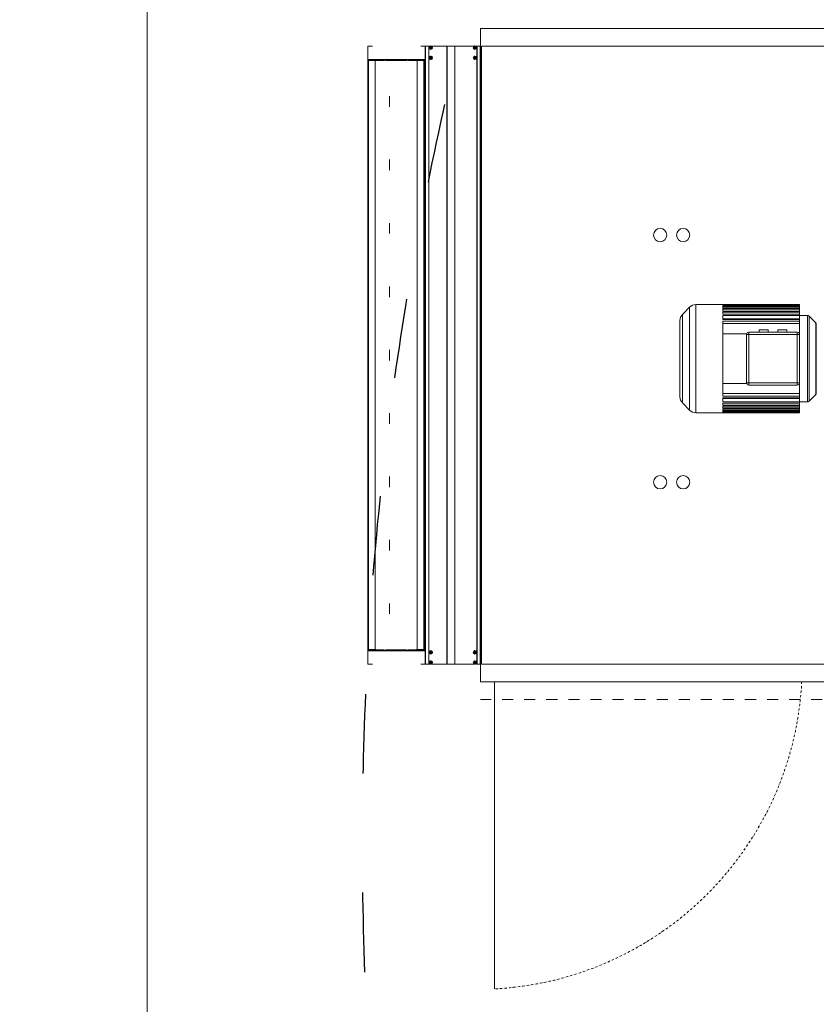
# Model space of a CAD drawing. Header units: millimetres. Extents: x -3034 to 546681, y -100001 to 133386.
# Tile 36 of 124: x 66605 to 68409, y -7145 to -4914. Entities that reach past the tile are written whole.
import ezdxf
from ezdxf.lldxf.tags import DXFTag

# ---------------------------------------------------------------- set-up
doc = ezdxf.new("R2010")
doc.units = ezdxf.units.MM
for name, pattern in [('ACAD_ISO03W100', [150, 60, -90]), ('DASHDOT', [1, 0.5, -0.25, 0, -0.25]), ('Dashed2cust', [50, 25, -25])]:
    doc.linetypes.add(name, pattern=pattern)
doc.layers.get('Defpoints').update_dxf_attribs({"color": 252})
for name, color, linetype in [('112M-4-4P_DXF_CONTINUOUS_LINE', 7, 'Continuous'), ('30X30_SH55_DXF_CONTINUOUS_LINE', 7, 'Continuous'), ('___INST__AR_podstawy', 3, 'Continuous'), ('ELEK CIENKIE', 80, 'Continuous'), ('ELEK ODGROMÓWKA', 214, 'Continuous')]:
    doc.layers.add(name, color=color, linetype=linetype)
doc.layers.add('A-widok', color=7, linetype='Continuous', lineweight=15)
doc.layers.add('I_WYMIARY', color=6, linetype='Continuous', lineweight=18)
doc.styles.add('DETALE1_100', font='arial.ttf', dxfattribs={"width": 0.6, "height": 200})
tags = doc.linetypes.add('DASH', pattern=[15, 10, -5]).pattern_tags.tags
tags[6:7] = [DXFTag(74, 4), DXFTag(75, 0), DXFTag(340, '0'), DXFTag(46, 0.0), DXFTag(50, 0.0), DXFTag(44, 0.0), DXFTag(45, 0.0)]
tags[4:5] = [DXFTag(74, 4), DXFTag(75, 0), DXFTag(340, '0'), DXFTag(46, 0.0), DXFTag(50, 0.0), DXFTag(44, 0.0), DXFTag(45, 0.0)]
doc.dimstyles.new('Detale 1_100', dxfattribs={"dimscale": 0.12, "dimtxt": 250, "dimasz": 20, "dimexe": 50, "dimexo": 0, "dimgap": 30, "dimtad": 1, "dimdec": 1, "dimlfac": 0.1, "dimzin": 9, "dimdsep": 46, "dimtxsty": 'DETALE1_100', "dimblk1": 'DIM_KRESKA_', "dimblk2": 'DIM_KRESKA_', "dimsah": 1, "dimcen": 0, "dimse1": 1, "dimse2": 1, "dimclrd": 256, "dimclre": 256, "dimclrt": 256, "dimadec": 0, "dimazin": 0, "dimtfac": 0.01, "dimtdec": 1, "dimtix": 1, "dimtofl": 0, "dimtmove": 0, "dimatfit": 3, "dimfxl": 1, "dimtolj": 1, "dimtzin": 12, "dimlwd": -1, "dimarcsym": 0})

# ---------------------------------------------------------------- blocks, each defined once
blk = doc.blocks.new('iglice')
at = {"layer": 'ELEK CIENKIE', "color": 232, "linetype": 'ACAD_ISO03W100', "ltscale": 3}
blk.add_circle((-36414.8, 17462.6), 7540, dxfattribs=at)
blk = doc.blocks.new('wentDACH')
at = {"color": 8, "lineweight": 9}
for p, q in [((-116162.2, 38466.6), (-118386.2, 38466.6)), ((-118386.2, 38426.6), (-118386.2, 38466.6)), ((-118641.2, 37026.6), (-118641.2, 38426.6)), ((-118641.2, 38426.6), (-118631, 38426.6)), ((-118511.2, 38426.6), (-118521.3, 38426.6)), ((-118511.2, 37026.6), (-118511.2, 38426.6)), ((-118386.2, 37026.6), (-118386.2, 38426.6)), ((-118384.2, 37026.6), (-118384.2, 38426.6)), ((-116164.2, 38426.6), (-118384.2, 38426.6)), ((-118386.2, 38396.6), (-118384.2, 38396.6)), ((-118641.2, 38377.9), (-118641.2, 38359.2)), ((-118513.2, 38218.8), (-118513.2, 38212.4)), ((-118513.2, 38075.2), (-118513.2, 38068.8)), ((-118513.2, 37931.6), (-118513.2, 37925.1)), ((-118513.2, 37788), (-118513.2, 37781.5)), ((-118513.2, 37644.4), (-118513.2, 37637.9)), ((-118513.2, 37500.7), (-118513.2, 37494.3)), ((-118513.2, 37357.1), (-118513.2, 37350.6)), ((-118513.2, 37213.5), (-118513.2, 37207)), ((-118386.2, 37056.6), (-118384.2, 37056.6)), ((-118631, 37026.6), (-118641.2, 37026.6)), ((-118521.3, 37026.6), (-118511.2, 37026.6)), ((-118386.2, 37026.6), (-118386.2, 36986.6)), ((-116164.2, 37026.6), (-118384.2, 37026.6)), ((-116162.2, 36986.6), (-118386.2, 36986.6)), ((-118354.7, 36986.6), (-118354.7, 36290.6))]:
    blk.add_line(p, q, dxfattribs=at)
at = {"color": 8, "linetype": 'Continuous', "lineweight": 9}
for p, q in [((-118511.2, 37026.6), (-118511.2, 38426.6)), ((-118511.2, 38426.6), (-118500.6, 38426.6)), ((-118510.7, 37026.6), (-118510.7, 38426.6)), ((-118503.4, 37026.6), (-118503.4, 38426.6)), ((-118503.2, 37026.6), (-118503.2, 38426.6)), ((-118500.8, 38423.5), (-118500.8, 38423.6)), ((-118496.5, 38423.6), (-118500.8, 38423.6)), ((-118500.8, 38423.3), (-118500.8, 38423.5)), ((-118500.8, 38423.2), (-118500.8, 38423.3)), ((-118500.8, 38423.1), (-118500.8, 38423.2)), ((-118500.8, 38423), (-118500.8, 38423.1)), ((-118500.8, 38422.8), (-118500.8, 38423)), ((-118500.8, 38422.7), (-118500.8, 38422.8)), ((-118500.8, 38422.6), (-118500.8, 38422.7)), ((-118496.5, 38422.6), (-118500.8, 38422.6)), ((-118499.7, 38422.6), (-118499.7, 38423.6)), ((-118499.2, 38425.2), (-118499.2, 38421)), ((-118499, 38425.2), (-118499.2, 38425.2)), ((-118498.2, 38424.1), (-118499.2, 38424.1)), ((-118498.2, 38422.6), (-118499.2, 38423.6)), ((-118499.2, 38422.6), (-118498.2, 38423.6)), ((-118498.2, 38423.1), (-118499.2, 38423.1)), ((-118498.2, 38422.1), (-118499.2, 38422.1)), ((-118499.2, 38421), (-118499, 38420.9)), ((-118498.8, 38425.2), (-118499, 38425.2)), ((-118499, 38420.9), (-118498.8, 38420.9)), ((-118498.7, 38425.2), (-118498.8, 38425.2)), ((-118498.8, 38420.9), (-118498.7, 38420.9)), ((-118498.5, 38425.2), (-118498.7, 38425.2)), ((-118498.7, 38422.6), (-118498.7, 38423.6)), ((-118498.7, 38420.9), (-118498.5, 38420.9)), ((-118498.3, 38425.2), (-118498.5, 38425.2)), ((-118498.5, 38420.9), (-118498.3, 38420.9)), ((-118498.2, 38425.2), (-118498.3, 38425.2)), ((-118498.3, 38420.9), (-118498.2, 38421)), ((-118498.2, 38425.2), (-118498.2, 38421)), ((-118497.7, 38422.6), (-118497.7, 38423.6)), ((-118496.7, 38426.6), (-118400.6, 38426.6)), ((-118496.5, 38423.6), (-118496.5, 38423.5)), ((-118496.5, 38423.5), (-118496.5, 38423.3)), ((-118496.5, 38423.3), (-118496.5, 38423.2)), ((-118496.5, 38423.2), (-118496.5, 38423.1)), ((-118496.5, 38423.1), (-118496.5, 38423)), ((-118496.5, 38423), (-118496.5, 38422.8)), ((-118496.5, 38422.8), (-118496.5, 38422.7)), ((-118496.5, 38422.7), (-118496.5, 38422.6)), ((-118462.2, 37026.6), (-118462.2, 38426.6)), ((-118461.7, 37026.6), (-118461.7, 38426.6)), ((-118444.7, 37026.6), (-118444.7, 38426.6)), ((-118444.2, 37026.6), (-118444.2, 38426.6)), ((-118400.8, 38423.5), (-118400.8, 38423.6)), ((-118396.5, 38423.6), (-118400.8, 38423.6)), ((-118400.8, 38423.3), (-118400.8, 38423.5)), ((-118400.8, 38423.2), (-118400.8, 38423.3)), ((-118400.8, 38423.1), (-118400.8, 38423.2)), ((-118400.8, 38423), (-118400.8, 38423.1)), ((-118400.8, 38422.8), (-118400.8, 38423)), ((-118400.8, 38422.7), (-118400.8, 38422.8)), ((-118400.8, 38422.6), (-118400.8, 38422.7)), ((-118396.5, 38422.6), (-118400.8, 38422.6)), ((-118399.7, 38422.6), (-118399.7, 38423.6)), ((-118399.2, 38425.2), (-118399.2, 38421)), ((-118399, 38425.2), (-118399.2, 38425.2)), ((-118398.2, 38424.1), (-118399.2, 38424.1)), ((-118399.2, 38422.6), (-118398.2, 38423.6)), ((-118398.2, 38422.6), (-118399.2, 38423.6)), ((-118398.2, 38423.1), (-118399.2, 38423.1)), ((-118398.2, 38422.1), (-118399.2, 38422.1)), ((-118399.2, 38421), (-118399, 38420.9)), ((-118398.8, 38425.2), (-118399, 38425.2)), ((-118399, 38420.9), (-118398.8, 38420.9)), ((-118398.7, 38425.2), (-118398.8, 38425.2)), ((-118398.8, 38420.9), (-118398.7, 38420.9)), ((-118398.5, 38425.2), (-118398.7, 38425.2)), ((-118398.7, 38422.6), (-118398.7, 38423.6)), ((-118398.7, 38420.9), (-118398.5, 38420.9)), ((-118398.3, 38425.2), (-118398.5, 38425.2)), ((-118398.5, 38420.9), (-118398.3, 38420.9)), ((-118398.2, 38425.2), (-118398.3, 38425.2)), ((-118398.3, 38420.9), (-118398.2, 38421)), ((-118398.2, 38425.2), (-118398.2, 38421)), ((-118397.7, 38422.6), (-118397.7, 38423.6)), ((-118396.7, 38426.6), (-118386.2, 38426.6)), ((-118396.5, 38423.6), (-118396.5, 38423.5)), ((-118396.5, 38423.5), (-118396.5, 38423.3)), ((-118396.5, 38423.3), (-118396.5, 38423.2)), ((-118396.5, 38423.2), (-118396.5, 38423.1)), ((-118396.5, 38423.1), (-118396.5, 38423)), ((-118396.5, 38423), (-118396.5, 38422.8)), ((-118396.5, 38422.8), (-118396.5, 38422.7)), ((-118396.5, 38422.7), (-118396.5, 38422.6)), ((-118394.2, 37026.6), (-118394.2, 38426.6)), ((-118393.9, 37026.6), (-118393.9, 38426.6)), ((-118386.7, 37026.6), (-118386.7, 38426.6)), ((-118386.2, 37026.6), (-118386.2, 38426.6)), ((-118641.2, 37056.6), (-118641.2, 38396.6)), ((-118641.2, 38396.6), (-118511.2, 38396.6)), ((-118641.2, 38394.4), (-118640.1, 38394.4)), ((-118624.8, 38393.9), (-118641.1, 38393.9)), ((-118640.1, 38394.4), (-118640.1, 38393.9)), ((-118639.6, 38396.6), (-118514.7, 38396.6)), ((-118624.8, 38395.2), (-118639.6, 38395.2)), ((-118639.6, 37059.3), (-118639.6, 38393.9)), ((-118639.2, 38396.6), (-118639.2, 38395.2)), ((-118624.8, 38396.6), (-118624.8, 38395.2)), ((-118624.8, 37059.3), (-118624.8, 38393.9)), ((-118624.8, 38393.9), (-118623.2, 38393.9)), ((-118623.2, 38396.6), (-118623.2, 38393.9)), ((-118531.1, 38395.2), (-118623.2, 38395.2)), ((-118623.2, 38394.4), (-118604.5, 38394.4)), ((-118600.8, 38394.4), (-118553.3, 38394.4)), ((-118549.6, 38394.4), (-118531.1, 38394.4)), ((-118531.1, 38396.6), (-118531.1, 38393.9)), ((-118529.6, 38393.9), (-118531.1, 38393.9)), ((-118529.6, 38396.6), (-118529.6, 38395.2)), ((-118514.7, 38395.2), (-118529.6, 38395.2)), ((-118529.6, 37059.3), (-118529.6, 38393.9)), ((-118513.2, 38393.9), (-118529.6, 38393.9)), ((-118515.2, 38396.6), (-118515.2, 38395.2)), ((-118514.7, 37059.3), (-118514.7, 38393.9)), ((-118514.2, 38394.4), (-118514.2, 38393.9)), ((-118513.2, 38394.4), (-118514.2, 38394.4)), ((-118513.2, 37058.8), (-118513.2, 38394.4)), ((-118511.2, 38396.6), (-118511.2, 37056.6)), ((-118500.8, 38400.5), (-118500.8, 38400.6)), ((-118496.5, 38400.6), (-118500.8, 38400.6)), ((-118500.8, 38400.3), (-118500.8, 38400.5)), ((-118500.8, 38400.2), (-118500.8, 38400.3)), ((-118500.8, 38400.1), (-118500.8, 38400.2)), ((-118500.8, 38400), (-118500.8, 38400.1)), ((-118500.8, 38399.8), (-118500.8, 38400)), ((-118500.8, 38399.7), (-118500.8, 38399.8)), ((-118500.8, 38399.6), (-118500.8, 38399.7)), ((-118496.5, 38399.6), (-118500.8, 38399.6)), ((-118499.7, 38399.6), (-118499.7, 38400.6)), ((-118499.2, 38402.2), (-118499.2, 38398)), ((-118499, 38402.2), (-118499.2, 38402.2)), ((-118498.2, 38401.1), (-118499.2, 38401.1)), ((-118498.2, 38399.6), (-118499.2, 38400.6)), ((-118499.2, 38399.6), (-118498.2, 38400.6)), ((-118498.2, 38400.1), (-118499.2, 38400.1)), ((-118498.2, 38399.1), (-118499.2, 38399.1)), ((-118499.2, 38398), (-118499, 38397.9)), ((-118498.8, 38402.2), (-118499, 38402.2)), ((-118499, 38397.9), (-118498.8, 38397.9)), ((-118498.7, 38402.2), (-118498.8, 38402.2)), ((-118498.8, 38397.9), (-118498.7, 38397.9)), ((-118498.5, 38402.2), (-118498.7, 38402.2)), ((-118498.7, 38399.6), (-118498.7, 38400.6)), ((-118498.7, 38397.9), (-118498.5, 38397.9)), ((-118498.3, 38402.2), (-118498.5, 38402.2)), ((-118498.5, 38397.9), (-118498.3, 38397.9)), ((-118498.2, 38402.2), (-118498.3, 38402.2)), ((-118498.3, 38397.9), (-118498.2, 38398)), ((-118498.2, 38402.2), (-118498.2, 38398)), ((-118497.7, 38399.6), (-118497.7, 38400.6)), ((-118496.5, 38400.6), (-118496.5, 38400.5)), ((-118496.5, 38400.5), (-118496.5, 38400.3)), ((-118496.5, 38400.3), (-118496.5, 38400.2)), ((-118496.5, 38400.2), (-118496.5, 38400.1)), ((-118496.5, 38400.1), (-118496.5, 38400)), ((-118496.5, 38400), (-118496.5, 38399.8)), ((-118496.5, 38399.8), (-118496.5, 38399.7)), ((-118496.5, 38399.7), (-118496.5, 38399.6)), ((-118400.8, 38400.5), (-118400.8, 38400.6)), ((-118396.5, 38400.6), (-118400.8, 38400.6)), ((-118400.8, 38400.3), (-118400.8, 38400.5)), ((-118400.8, 38400.2), (-118400.8, 38400.3)), ((-118400.8, 38400.1), (-118400.8, 38400.2)), ((-118400.8, 38400), (-118400.8, 38400.1)), ((-118400.8, 38399.8), (-118400.8, 38400)), ((-118400.8, 38399.7), (-118400.8, 38399.8)), ((-118400.8, 38399.6), (-118400.8, 38399.7)), ((-118396.5, 38399.6), (-118400.8, 38399.6)), ((-118399.7, 38399.6), (-118399.7, 38400.6)), ((-118399.2, 38402.2), (-118399.2, 38398)), ((-118399, 38402.2), (-118399.2, 38402.2)), ((-118398.2, 38401.1), (-118399.2, 38401.1)), ((-118399.2, 38399.6), (-118398.2, 38400.6)), ((-118398.2, 38399.6), (-118399.2, 38400.6)), ((-118398.2, 38400.1), (-118399.2, 38400.1)), ((-118398.2, 38399.1), (-118399.2, 38399.1)), ((-118399.2, 38398), (-118399, 38397.9)), ((-118398.8, 38402.2), (-118399, 38402.2)), ((-118399, 38397.9), (-118398.8, 38397.9)), ((-118398.7, 38402.2), (-118398.8, 38402.2)), ((-118398.8, 38397.9), (-118398.7, 38397.9)), ((-118398.5, 38402.2), (-118398.7, 38402.2)), ((-118398.7, 38399.6), (-118398.7, 38400.6)), ((-118398.7, 38397.9), (-118398.5, 38397.9)), ((-118398.3, 38402.2), (-118398.5, 38402.2)), ((-118398.5, 38397.9), (-118398.3, 38397.9)), ((-118398.2, 38402.2), (-118398.3, 38402.2)), ((-118398.3, 38397.9), (-118398.2, 38398)), ((-118398.2, 38402.2), (-118398.2, 38398)), ((-118397.7, 38399.6), (-118397.7, 38400.6)), ((-118396.5, 38400.6), (-118396.5, 38400.5)), ((-118396.5, 38400.5), (-118396.5, 38400.3)), ((-118396.5, 38400.3), (-118396.5, 38400.2)), ((-118396.5, 38400.2), (-118396.5, 38400.1)), ((-118396.5, 38400.1), (-118396.5, 38400)), ((-118396.5, 38400), (-118396.5, 38399.8)), ((-118396.5, 38399.8), (-118396.5, 38399.7)), ((-118396.5, 38399.7), (-118396.5, 38399.6)), ((-118592, 38313.1), (-118592, 38289.1)), ((-118513.2, 38224.6), (-118512.8, 38224.1)), ((-118513.2, 38224.6), (-118512.8, 38224.1)), ((-118592, 38169.5), (-118592, 38145.4)), ((-118513.2, 38081), (-118512.8, 38080.5)), ((-118513.2, 38081), (-118512.8, 38080.5)), ((-118592, 38025.9), (-118592, 38001.8)), ((-118513.2, 37937.4), (-118512.8, 37936.9)), ((-118513.2, 37937.4), (-118512.8, 37936.9)), ((-118592, 37882.2), (-118592, 37858.2)), ((-118513.2, 37793.8), (-118512.8, 37793.2)), ((-118513.2, 37793.8), (-118512.8, 37793.2)), ((-118592, 37738.6), (-118592, 37714.6)), ((-118513.2, 37650.2), (-118512.8, 37649.6)), ((-118513.2, 37650.2), (-118512.8, 37649.6)), ((-118592, 37595), (-118592, 37570.9)), ((-118513.2, 37506.5), (-118512.8, 37506)), ((-118513.2, 37506.5), (-118512.8, 37506)), ((-118592, 37451.4), (-118592, 37427.3)), ((-118513.2, 37362.9), (-118512.8, 37362.4)), ((-118513.2, 37362.9), (-118512.8, 37362.4)), ((-118592, 37307.8), (-118592, 37283.7)), ((-118513.2, 37219.3), (-118512.8, 37218.7)), ((-118513.2, 37219.3), (-118512.8, 37218.7)), ((-118592, 37164.1), (-118592, 37140.1)), ((-118641.2, 37058.8), (-118640.1, 37058.8)), ((-118511.2, 37056.6), (-118641.2, 37056.6)), ((-118624.8, 37059.3), (-118641.1, 37059.3)), ((-118640.1, 37058.8), (-118640.1, 37059.3)), ((-118639.6, 37058), (-118624.8, 37058)), ((-118639.6, 37056.6), (-118514.7, 37056.6)), ((-118639.2, 37056.6), (-118639.2, 37058)), ((-118624.8, 37059.3), (-118623.2, 37059.3)), ((-118624.8, 37056.6), (-118624.8, 37058)), ((-118623.2, 37056.6), (-118623.2, 37059.3)), ((-118604.8, 37058.8), (-118623.2, 37058.8)), ((-118623.2, 37058), (-118531.1, 37058)), ((-118553.6, 37058.8), (-118601, 37058.8)), ((-118531.1, 37058.8), (-118549.9, 37058.8)), ((-118529.6, 37059.3), (-118531.1, 37059.3)), ((-118531.1, 37056.6), (-118531.1, 37059.3)), ((-118513.2, 37059.3), (-118529.6, 37059.3)), ((-118514.7, 37058), (-118529.6, 37058)), ((-118529.6, 37056.6), (-118529.6, 37058)), ((-118515.2, 37056.6), (-118515.2, 37058)), ((-118514.2, 37058.8), (-118514.2, 37059.3)), ((-118513.2, 37058.8), (-118514.2, 37058.8)), ((-118513.2, 37075.7), (-118512.8, 37075.1)), ((-118499.2, 37051), (-118499.2, 37055.2)), ((-118499.2, 37055.2), (-118499, 37055.2)), ((-118499, 37055.2), (-118498.8, 37055.2)), ((-118498.8, 37055.2), (-118498.7, 37055.2)), ((-118498.7, 37055.2), (-118498.5, 37055.2)), ((-118498.5, 37055.2), (-118498.3, 37055.2)), ((-118498.3, 37055.2), (-118498.2, 37055.2)), ((-118498.2, 37051), (-118498.2, 37055.2)), ((-118399.2, 37051), (-118399.2, 37055.2)), ((-118399.2, 37055.2), (-118399, 37055.2)), ((-118399, 37055.2), (-118398.8, 37055.2)), ((-118398.8, 37055.2), (-118398.7, 37055.2)), ((-118398.7, 37055.2), (-118398.5, 37055.2)), ((-118398.5, 37055.2), (-118398.3, 37055.2)), ((-118398.3, 37055.2), (-118398.2, 37055.2)), ((-118398.2, 37051), (-118398.2, 37055.2)), ((-118500.8, 37053.6), (-118500.8, 37053.5)), ((-118496.5, 37053.6), (-118500.8, 37053.6)), ((-118500.8, 37053.5), (-118500.8, 37053.3)), ((-118500.8, 37053.3), (-118500.8, 37053.2)), ((-118500.8, 37053.2), (-118500.8, 37053.1)), ((-118500.8, 37053.1), (-118500.8, 37053)), ((-118500.8, 37053), (-118500.8, 37052.8)), ((-118500.8, 37052.8), (-118500.8, 37052.7)), ((-118500.8, 37052.7), (-118500.8, 37052.6)), ((-118496.5, 37052.6), (-118500.8, 37052.6)), ((-118499.7, 37053.6), (-118499.7, 37052.6)), ((-118498.2, 37054.1), (-118499.2, 37054.1)), ((-118498.2, 37053.6), (-118499.2, 37052.6)), ((-118499.2, 37053.6), (-118498.2, 37052.6)), ((-118498.2, 37053.1), (-118499.2, 37053.1)), ((-118498.2, 37052.1), (-118499.2, 37052.1)), ((-118499, 37050.9), (-118499.2, 37051)), ((-118498.8, 37050.9), (-118499, 37050.9)), ((-118498.7, 37050.9), (-118498.8, 37050.9)), ((-118498.7, 37053.6), (-118498.7, 37052.6)), ((-118498.5, 37050.9), (-118498.7, 37050.9)), ((-118498.3, 37050.9), (-118498.5, 37050.9)), ((-118498.2, 37051), (-118498.3, 37050.9)), ((-118497.7, 37053.6), (-118497.7, 37052.6)), ((-118496.5, 37053.5), (-118496.5, 37053.6)), ((-118496.5, 37053.3), (-118496.5, 37053.5)), ((-118496.5, 37053.2), (-118496.5, 37053.3)), ((-118496.5, 37053.1), (-118496.5, 37053.2)), ((-118496.5, 37053), (-118496.5, 37053.1)), ((-118496.5, 37052.8), (-118496.5, 37053)), ((-118496.5, 37052.7), (-118496.5, 37052.8)), ((-118496.5, 37052.6), (-118496.5, 37052.7)), ((-118400.8, 37053.6), (-118400.8, 37053.5)), ((-118396.5, 37053.6), (-118400.8, 37053.6)), ((-118400.8, 37053.5), (-118400.8, 37053.3)), ((-118400.8, 37053.3), (-118400.8, 37053.2)), ((-118400.8, 37053.2), (-118400.8, 37053.1)), ((-118400.8, 37053.1), (-118400.8, 37053)), ((-118400.8, 37053), (-118400.8, 37052.8)), ((-118400.8, 37052.8), (-118400.8, 37052.7)), ((-118400.8, 37052.7), (-118400.8, 37052.6)), ((-118396.5, 37052.6), (-118400.8, 37052.6)), ((-118399.7, 37053.6), (-118399.7, 37052.6)), ((-118398.2, 37054.1), (-118399.2, 37054.1)), ((-118399.2, 37053.6), (-118398.2, 37052.6)), ((-118398.2, 37053.6), (-118399.2, 37052.6)), ((-118398.2, 37053.1), (-118399.2, 37053.1)), ((-118398.2, 37052.1), (-118399.2, 37052.1)), ((-118399, 37050.9), (-118399.2, 37051)), ((-118398.8, 37050.9), (-118399, 37050.9)), ((-118398.7, 37050.9), (-118398.8, 37050.9)), ((-118398.7, 37053.6), (-118398.7, 37052.6)), ((-118398.5, 37050.9), (-118398.7, 37050.9)), ((-118398.3, 37050.9), (-118398.5, 37050.9)), ((-118398.2, 37051), (-118398.3, 37050.9)), ((-118397.7, 37053.6), (-118397.7, 37052.6)), ((-118396.5, 37053.5), (-118396.5, 37053.6)), ((-118396.5, 37053.3), (-118396.5, 37053.5)), ((-118396.5, 37053.2), (-118396.5, 37053.3)), ((-118396.5, 37053.1), (-118396.5, 37053.2)), ((-118396.5, 37053), (-118396.5, 37053.1)), ((-118396.5, 37052.8), (-118396.5, 37053)), ((-118396.5, 37052.7), (-118396.5, 37052.8)), ((-118396.5, 37052.6), (-118396.5, 37052.7)), ((-118511.2, 37026.6), (-118500.6, 37026.6)), ((-118500.8, 37030.6), (-118500.8, 37030.5)), ((-118496.5, 37030.6), (-118500.8, 37030.6)), ((-118500.8, 37030.5), (-118500.8, 37030.3)), ((-118500.8, 37030.3), (-118500.8, 37030.2)), ((-118500.8, 37030.2), (-118500.8, 37030.1)), ((-118500.8, 37030.1), (-118500.8, 37030)), ((-118500.8, 37030), (-118500.8, 37029.8)), ((-118500.8, 37029.8), (-118500.8, 37029.7)), ((-118500.8, 37029.7), (-118500.8, 37029.6)), ((-118496.5, 37029.6), (-118500.8, 37029.6)), ((-118499.7, 37030.6), (-118499.7, 37029.6)), ((-118499.2, 37028), (-118499.2, 37032.2)), ((-118499.2, 37032.2), (-118499, 37032.2)), ((-118498.2, 37031.1), (-118499.2, 37031.1)), ((-118498.2, 37030.6), (-118499.2, 37029.6)), ((-118499.2, 37030.6), (-118498.2, 37029.6)), ((-118498.2, 37030.1), (-118499.2, 37030.1)), ((-118498.2, 37029.1), (-118499.2, 37029.1)), ((-118499, 37027.9), (-118499.2, 37028)), ((-118499, 37032.2), (-118498.8, 37032.2)), ((-118498.8, 37027.9), (-118499, 37027.9)), ((-118498.8, 37032.2), (-118498.7, 37032.2)), ((-118498.7, 37027.9), (-118498.8, 37027.9)), ((-118498.7, 37032.2), (-118498.5, 37032.2)), ((-118498.7, 37030.6), (-118498.7, 37029.6)), ((-118498.5, 37027.9), (-118498.7, 37027.9)), ((-118498.5, 37032.2), (-118498.3, 37032.2)), ((-118498.3, 37027.9), (-118498.5, 37027.9)), ((-118498.3, 37032.2), (-118498.2, 37032.2)), ((-118498.2, 37028), (-118498.3, 37027.9)), ((-118498.2, 37028), (-118498.2, 37032.2)), ((-118497.7, 37030.6), (-118497.7, 37029.6)), ((-118496.7, 37026.6), (-118400.6, 37026.6)), ((-118496.5, 37030.5), (-118496.5, 37030.6)), ((-118496.5, 37030.3), (-118496.5, 37030.5)), ((-118496.5, 37030.2), (-118496.5, 37030.3)), ((-118496.5, 37030.1), (-118496.5, 37030.2)), ((-118496.5, 37030), (-118496.5, 37030.1)), ((-118496.5, 37029.8), (-118496.5, 37030)), ((-118496.5, 37029.7), (-118496.5, 37029.8)), ((-118496.5, 37029.6), (-118496.5, 37029.7)), ((-118400.8, 37030.6), (-118400.8, 37030.5)), ((-118396.5, 37030.6), (-118400.8, 37030.6)), ((-118400.8, 37030.5), (-118400.8, 37030.3)), ((-118400.8, 37030.3), (-118400.8, 37030.2)), ((-118400.8, 37030.2), (-118400.8, 37030.1)), ((-118400.8, 37030.1), (-118400.8, 37030)), ((-118400.8, 37030), (-118400.8, 37029.8)), ((-118400.8, 37029.8), (-118400.8, 37029.7)), ((-118400.8, 37029.7), (-118400.8, 37029.6)), ((-118396.5, 37029.6), (-118400.8, 37029.6)), ((-118399.7, 37030.6), (-118399.7, 37029.6)), ((-118399.2, 37028), (-118399.2, 37032.2)), ((-118399.2, 37032.2), (-118399, 37032.2)), ((-118398.2, 37031.1), (-118399.2, 37031.1)), ((-118399.2, 37030.6), (-118398.2, 37029.6)), ((-118398.2, 37030.6), (-118399.2, 37029.6)), ((-118398.2, 37030.1), (-118399.2, 37030.1)), ((-118398.2, 37029.1), (-118399.2, 37029.1)), ((-118399, 37027.9), (-118399.2, 37028)), ((-118399, 37032.2), (-118398.8, 37032.2)), ((-118398.8, 37027.9), (-118399, 37027.9)), ((-118398.8, 37032.2), (-118398.7, 37032.2)), ((-118398.7, 37027.9), (-118398.8, 37027.9)), ((-118398.7, 37032.2), (-118398.5, 37032.2)), ((-118398.7, 37030.6), (-118398.7, 37029.6)), ((-118398.5, 37027.9), (-118398.7, 37027.9)), ((-118398.5, 37032.2), (-118398.3, 37032.2)), ((-118398.3, 37027.9), (-118398.5, 37027.9)), ((-118398.3, 37032.2), (-118398.2, 37032.2)), ((-118398.2, 37028), (-118398.3, 37027.9)), ((-118398.2, 37028), (-118398.2, 37032.2)), ((-118397.7, 37030.6), (-118397.7, 37029.6)), ((-118396.7, 37026.6), (-118386.2, 37026.6)), ((-118396.5, 37030.5), (-118396.5, 37030.6)), ((-118396.5, 37030.3), (-118396.5, 37030.5)), ((-118396.5, 37030.2), (-118396.5, 37030.3)), ((-118396.5, 37030.1), (-118396.5, 37030.2)), ((-118396.5, 37030), (-118396.5, 37030.1)), ((-118396.5, 37029.8), (-118396.5, 37030)), ((-118396.5, 37029.7), (-118396.5, 37029.8)), ((-118396.5, 37029.6), (-118396.5, 37029.7))]:
    blk.add_line(p, q, dxfattribs=at)
at = {"color": 8, "linetype": 'Dashed2cust', "lineweight": 9}
blk.add_line((-116162.2, 36946.6), (-118386.2, 36946.6), dxfattribs=at)
at = {"color": 8, "linetype": 'Continuous', "lineweight": 9}
for centre, radius in [((-118498.7, 38423.1), 4), ((-118498.7, 38423.1), 3.55), ((-118398.7, 38423.1), 4), ((-118398.7, 38423.1), 3.55), ((-118498.7, 38400.1), 4), ((-118498.7, 38400.1), 3.55), ((-118398.7, 38400.1), 4), ((-118398.7, 38400.1), 3.55), ((-118498.7, 37053.1), 4), ((-118498.7, 37053.1), 3.55), ((-118398.7, 37053.1), 4), ((-118398.7, 37053.1), 3.55), ((-118498.7, 37030.1), 4), ((-118498.7, 37030.1), 3.55), ((-118398.7, 37030.1), 4), ((-118398.7, 37030.1), 3.55)]:
    blk.add_circle(centre, radius, dxfattribs=at)
at = {"color": 8, "linetype": 'Continuous', "lineweight": 9, "extrusion": (0, 0, -1)}
for centre, major_axis, start_param, end_param in [((-118639.6, 38394.4), (0, 2.15), 4.871666, 6.283185), ((-118639.6, 38394.4), (0, 0.718), 4.712389, 6.283185), ((-118514.7, 38394.4), (0, 2.15), 0, 1.570796), ((-118514.7, 38394.4), (0, 0.718), 0, 1.570796), ((-118516.3, 38218.8), (0, 7.18), 0.750492, 1.570796), ((-118516.3, 38218.8), (0, 7.18), 0.750492, 1.570796), ((-118516.3, 38075.2), (0, 7.18), 0.750492, 1.570796), ((-118516.3, 38075.2), (0, 7.18), 0.750492, 1.570796), ((-118516.3, 37931.6), (0, 7.18), 0.750492, 1.570796), ((-118516.3, 37931.6), (0, 7.18), 0.750492, 1.570796), ((-118516.3, 37788), (0, 7.18), 0.750492, 1.570796), ((-118516.3, 37788), (0, 7.18), 0.750492, 1.570796), ((-118516.3, 37644.4), (0, 7.18), 0.750492, 1.570796), ((-118516.3, 37644.4), (0, 7.18), 0.750492, 1.570796), ((-118516.3, 37500.7), (0, 7.18), 0.750492, 1.570796), ((-118516.3, 37500.7), (0, 7.18), 0.750492, 1.570796), ((-118516.3, 37357.1), (0, 7.18), 0.750492, 1.570796), ((-118516.3, 37357.1), (0, 7.18), 0.750492, 1.570796), ((-118516.3, 37213.5), (0, 7.18), 0.750492, 1.570796), ((-118516.3, 37213.5), (0, 7.18), 0.750492, 1.570796), ((-118639.6, 37058.8), (0, 2.15), 3.141593, 4.553112), ((-118639.6, 37058.8), (0, 0.718), 3.141593, 4.712389), ((-118514.7, 37058.8), (0, 2.15), 1.570796, 3.141593), ((-118514.7, 37058.8), (0, 0.718), 1.570796, 3.141593), ((-118516.3, 37069.9), (0, 7.18), 0.750492, 1.570796)]:
    blk.add_ellipse(centre, major_axis=major_axis, ratio=0.712716, start_param=start_param, end_param=end_param, dxfattribs=at)
at = {"color": 8, "linetype": 'DASHDOT', "lineweight": 9, "ltscale": 10, "extrusion": (0, 0, -1)}
blk.add_ellipse((-118393.3, 37025.3), major_axis=(-735.7, 0), ratio=1, start_param=3.194191, end_param=4.659791, dxfattribs=at)
at = {"layer": '112M-4-4P_DXF_CONTINUOUS_LINE', "color": 8, "linetype": 'Continuous', "lineweight": 9}
for p, q in [((-117898.4, 37596.1), (-117898.4, 37841.1)), ((-117837.7, 37841.1), (-117898.4, 37841.1)), ((-117837.7, 37840.7), (-117837.7, 37841.1)), ((-117837.7, 37841.1), (-117663.7, 37841.1)), ((-117837.7, 37840.7), (-117663.7, 37840.7)), ((-117837.7, 37839.1), (-117837.7, 37840.3)), ((-117837.7, 37840.3), (-117663.7, 37840.3)), ((-117837.7, 37839.1), (-117663.7, 37839.1)), ((-117837.7, 37836.3), (-117837.7, 37838.3)), ((-117837.7, 37838.3), (-117663.7, 37838.3)), ((-117837.7, 37836.3), (-117663.7, 37836.3)), ((-117663.7, 37628.7), (-117663.7, 37841.1)), ((-117912.5, 37835.2), (-117928.8, 37819)), ((-117928.8, 37819), (-117928.8, 37618.2)), ((-117912.5, 37602), (-117912.5, 37835.2)), ((-117837.7, 37832.1), (-117837.7, 37835.1)), ((-117837.7, 37835.1), (-117663.7, 37835.1)), ((-117837.7, 37832.1), (-117663.7, 37832.1)), ((-117837.7, 37826.5), (-117837.7, 37830.4)), ((-117837.7, 37830.4), (-117663.7, 37830.4)), ((-117837.7, 37826.5), (-117663.7, 37826.5)), ((-117837.7, 37819.1), (-117837.7, 37824.2)), ((-117837.7, 37824.2), (-117663.7, 37824.2)), ((-117837.7, 37819.1), (-117663.7, 37819.1)), ((-117837.7, 37807.1), (-117837.7, 37816.2)), ((-117837.7, 37816.2), (-117663.7, 37816.2)), ((-117645.7, 37816.6), (-117663.7, 37816.6)), ((-117645.7, 37620.6), (-117645.7, 37816.6)), ((-117642.2, 37622.1), (-117642.2, 37815.1)), ((-117642.2, 37815.1), (-117627.1, 37800.1)), ((-117934.7, 37804.8), (-117934.7, 37632.4)), ((-117837.7, 37808.5), (-117663.7, 37808.5)), ((-117837.7, 37807.1), (-117663.7, 37807.1)), ((-117837.7, 37633.9), (-117837.7, 37803.3)), ((-117837.7, 37803.3), (-117663.7, 37803.3)), ((-117837.7, 37797.9), (-117663.7, 37797.9)), ((-117627.1, 37637.1), (-117627.1, 37800.1)), ((-117625.7, 37796.5), (-117625.7, 37640.7)), ((-117837.7, 37775.1), (-117783.4, 37775.1)), ((-117783.7, 37663.6), (-117783.7, 37773.6)), ((-117783.7, 37773.6), (-117663.7, 37773.6)), ((-117778.7, 37658.6), (-117778.7, 37778.6)), ((-117668.7, 37778.6), (-117778.7, 37778.6)), ((-117754.7, 37778.6), (-117754.7, 37783.6)), ((-117754.7, 37783.6), (-117734.7, 37783.6)), ((-117734.7, 37778.6), (-117734.7, 37783.6)), ((-117712.7, 37778.6), (-117712.7, 37783.6)), ((-117712.7, 37783.6), (-117692.7, 37783.6)), ((-117692.7, 37778.6), (-117692.7, 37783.6)), ((-117668.7, 37658.6), (-117668.7, 37778.6)), ((-117783.4, 37662.1), (-117837.7, 37662.1)), ((-117783.7, 37663.6), (-117663.7, 37663.6)), ((-117668.7, 37658.6), (-117778.7, 37658.6)), ((-117663.7, 37639.3), (-117837.7, 37639.3)), ((-117642.2, 37622.1), (-117627.1, 37637.1)), ((-117912.5, 37602), (-117928.8, 37618.2)), ((-117663.7, 37633.9), (-117837.7, 37633.9)), ((-117837.7, 37621), (-117837.7, 37630.1)), ((-117663.7, 37630.1), (-117837.7, 37630.1)), ((-117663.7, 37628.7), (-117837.7, 37628.7)), ((-117837.7, 37621), (-117663.7, 37621)), ((-117837.7, 37612.9), (-117837.7, 37618.1)), ((-117837.7, 37618.1), (-117663.7, 37618.1)), ((-117837.7, 37612.9), (-117663.7, 37612.9)), ((-117663.7, 37628.7), (-117663.7, 37596.1)), ((-117663.7, 37620.6), (-117645.7, 37620.6)), ((-117837.7, 37596.1), (-117898.4, 37596.1)), ((-117837.7, 37606.8), (-117837.7, 37610.7)), ((-117837.7, 37610.7), (-117663.7, 37610.7)), ((-117837.7, 37606.8), (-117663.7, 37606.8)), ((-117837.7, 37602.1), (-117837.7, 37605.1)), ((-117837.7, 37605.1), (-117663.7, 37605.1)), ((-117837.7, 37602.1), (-117663.7, 37602.1)), ((-117837.7, 37598.9), (-117837.7, 37600.9)), ((-117837.7, 37600.9), (-117663.7, 37600.9)), ((-117837.7, 37598.9), (-117663.7, 37598.9)), ((-117837.7, 37596.9), (-117837.7, 37598.1)), ((-117837.7, 37598.1), (-117663.7, 37598.1)), ((-117837.7, 37596.9), (-117663.7, 37596.9)), ((-117837.7, 37596.1), (-117837.7, 37596.5)), ((-117837.7, 37596.5), (-117663.7, 37596.5)), ((-117837.7, 37596.1), (-117663.7, 37596.1))]:
    blk.add_line(p, q, dxfattribs=at)
for centre, radius, start, end in [((-117898.4, 37821.1), 20, 90, 135), ((-117914.7, 37804.8), 20, 135, 180), ((-117645.7, 37811.6), 5, 45, 90), ((-117630.7, 37796.5), 5, 360, 45), ((-117778.7, 37773.6), 5, 90, 180), ((-117668.7, 37773.6), 5, 0, 90), ((-117778.7, 37663.6), 5, 180, 270), ((-117668.7, 37663.6), 5, 270, 0), ((-117630.7, 37640.7), 5, 315, 0), ((-117914.7, 37632.4), 20, 180, 225), ((-117645.7, 37625.6), 5, 270, 315), ((-117898.4, 37616.1), 20, 225, 270)]:
    blk.add_arc(centre, radius, start, end, dxfattribs=at)
at = {"layer": '30X30_SH55_DXF_CONTINUOUS_LINE', "color": 8, "linetype": 'Continuous', "lineweight": 9}
for centre in [(-117979.2, 37998.6), (-117927.2, 37998.6), (-117979.2, 37438.6), (-117927.2, 37438.6)]:
    blk.add_circle(centre, 15, dxfattribs=at)
blk = doc.blocks.new('DIM_KRESKA_')
for p, q in [((0, 14), (0, -14)), ((-6, 0), (6, 0))]:
    blk.add_line(p, q)
at = {"const_width": 1.2}
blk.add_lwpolyline([(-4.24, -4.24), (4.24, 4.24)], dxfattribs=at)
blk = doc.blocks.new('*D515')
at = {"layer": 'Defpoints', "color": 0}
for p in [(66893.4, -4394.3), (66378.1, -7394.3), (66893.4, -7394.3)]:
    blk.add_point(p, dxfattribs=at)
at = {"layer": 'I_WYMIARY'}
blk.add_line((66378.1, -4396.7), (66378.1, -7391.9), dxfattribs=at)
at = {"layer": 'I_WYMIARY', "xscale": 2.4, "yscale": 2.4, "zscale": 2.4}
for p, rotation in [((66378.1, -4394.3), 90), ((66378.1, -7394.3), 270)]:
    blk.add_blockref('DIM_KRESKA_', p, dxfattribs=dict(at, rotation=rotation))
at = {"layer": 'I_WYMIARY', "insert": (66272.4, -5894.3), "char_height": 200, "attachment_point": 5, "rotation": 90, "style": 'DETALE1_100'}
blk.add_mtext('\\A1;300', dxfattribs=at)

msp = doc.modelspace()

# ---------------------------------------------------------------- linework, layer by layer
at = {"layer": 'A-widok', "color": 252, "linetype": 'DASH', "ltscale": 15, "true_color": 0x939393}
msp.add_lwpolyline([(66893.434, -7394.346), (70693.434, -7394.346), (70693.434, -4394.346), (66893.434, -4394.346)], close=True, dxfattribs=at)

# ---------------------------------------------------------------- block references
at = {"layer": '___INST__AR_podstawy', "color": 210, "lineweight": 40}
msp.add_blockref('wentDACH', (186034.592, -43400.942), dxfattribs=at)
at = {"layer": 'ELEK ODGROMÓWKA'}
msp.add_blockref('iglice', (111335.99, -24243.943), dxfattribs=at)

# ---------------------------------------------------------------- dimensions: what is measured, and where the dimension line sits
at = {"layer": 'I_WYMIARY'}
dim = msp.add_linear_dim(base=(66378.142, -7394.346), p1=(66893.434, -4394.346), p2=(66893.434, -7394.346), angle=90, dimstyle='Detale 1_100', dxfattribs=at)
dim.commit()
dim.dimension.update_dxf_attribs({"geometry": '*D515', "text_midpoint": (66272.427, -5894.346)})

doc.saveas('drawing.dxf')
